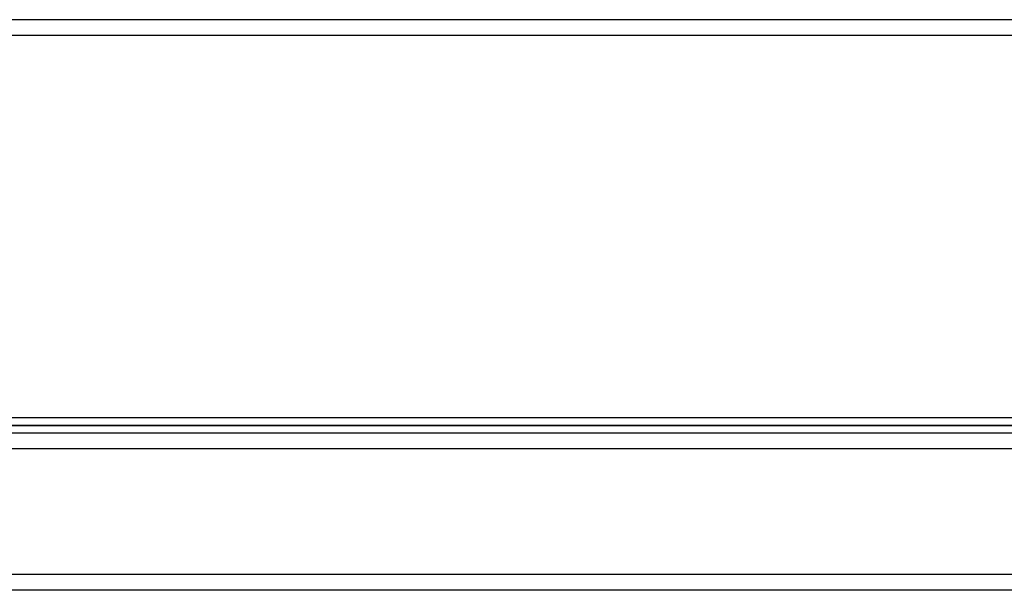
# Model space of a CAD drawing. Header units: millimetres. Extents: x -575 to 575, y -244 to 244.
# Tile 8 of 11: x -33 to 281, y -244 to -62. Entities that reach past the tile are written whole.
import ezdxf

# ---------------------------------------------------------------- set-up
doc = ezdxf.new("R2010")
doc.units = ezdxf.units.MM
doc.layers.add('HIDDEN', color=7, linetype='Continuous')
doc.layers.add('THICK', color=7, linetype='Continuous')

msp = doc.modelspace()

# ---------------------------------------------------------------- linework, layer by layer
at = {"layer": 'HIDDEN'}
for p, q in [((0, -62.4), (-381.25, -62.4)), ((381.25, -62.4), (0, -62.4)), ((0, -191.5), (-383.75, -191.5)), ((383.75, -191.5), (0, -191.5)), ((447.5, -199), (-447.5, -199)), ((447.5, -239), (-447.5, -239))]:
    msp.add_line(p, q, dxfattribs=at)
at = {"layer": 'THICK'}
for p, q in [((0, -67.4), (-383.75, -67.4)), ((383.75, -67.4), (0, -67.4)), ((-381.25, -189), (381.25, -189)), ((447.5, -194), (-447.5, -194)), ((-383.75, -191.5), (0, -191.5)), ((0, -191.5), (383.75, -191.5)), ((447.5, -199), (-447.5, -199)), ((447.5, -239), (-447.5, -239)), ((447.5, -244), (-447.5, -244))]:
    msp.add_line(p, q, dxfattribs=at)

doc.saveas('drawing.dxf')
